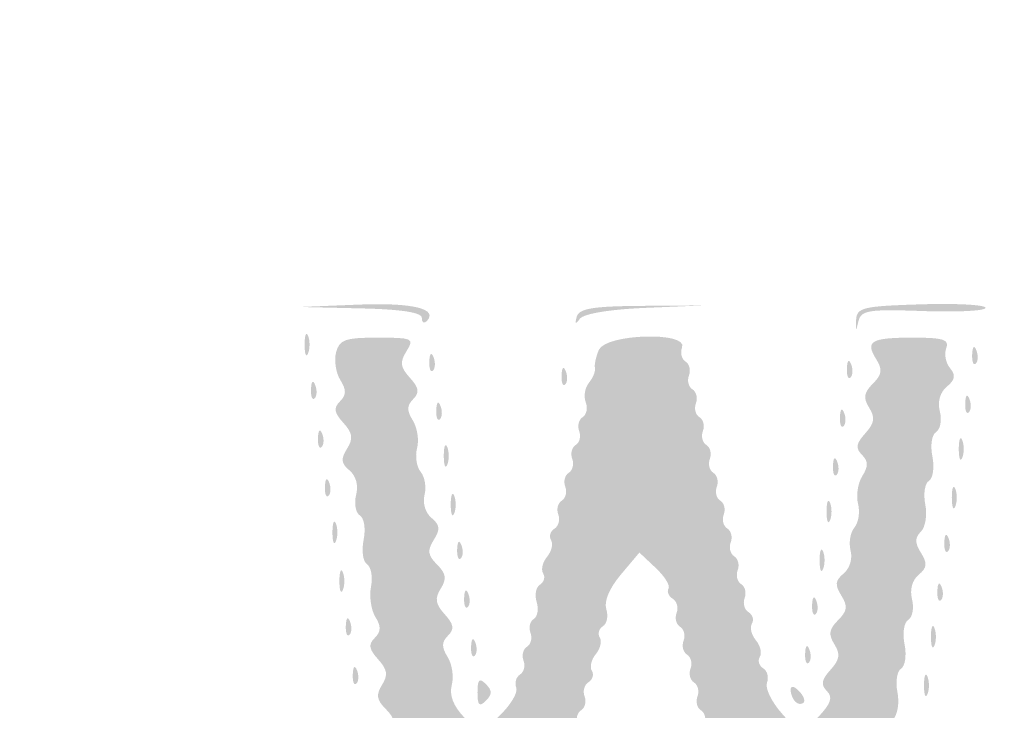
# Model space of a CAD drawing. Header units: inches. Extents: x -25.5 to 26.3, y -25.5 to 25.5.
# Tile 4 of 9: x -11 to -4.3, y -0.1 to 4.5. Entities that reach past the tile are written whole.
import ezdxf

# ---------------------------------------------------------------- set-up
doc = ezdxf.new("R2010")
doc.units = ezdxf.units.IN
doc.header["$MEASUREMENT"] = 0

msp = doc.modelspace()

# ---------------------------------------------------------------- hatches: boundary and pattern name
h = msp.add_hatch(color=7)
edge = h.paths.add_edge_path()
edge.add_spline(control_points=[(-0.4846, -25.3875), (-0.8372, -25.3022), (-1.0878, -25.1857), (-1.4129, -24.956), (-1.6557, -24.7845), (-24.6876, -1.7827), (-24.9713, -1.4283), (-25.2603, -1.0674), (-25.4073, -0.6572), (-25.4421, -0.1148), (-25.4643, 0.2323), (-25.4511, 0.3418), (-25.3472, 0.6719), (-25.2728, 0.9084), (-25.1509, 1.1601), (-25.0293, 1.3284), (-24.7572, 1.7049), (-1.8259, 24.6492), (-1.4089, 24.9622), (-0.9984, 25.2703), (-0.8336, 25.3409), (-0.3552, 25.4142), (0.3133, 25.5165), (0.9508, 25.3261), (1.5488, 24.8456), (1.7072, 24.7184), (7.0115, 19.4363), (13.3361, 13.1078), (21.925, 4.5135), (24.8843, 1.5247), (25.0286, 1.2986), (25.2202, 0.9982), (25.367, 0.6064), (25.4304, 0.2259), (25.482, -0.0839), (25.3715, -0.6616), (25.1844, -1.0597), (24.9924, -1.468), (26.3349, -0.1101), (10.6884, -15.7223), (1.4462, -24.9442), (1.3575, -25.0311), (1.01, -25.1913), (0.4584, -25.4457), (0.0028, -25.5055), (-0.4846, -25.3875)], knot_values=[0, 0, 0, 0, 1, 1, 1, 2, 2, 2, 3, 3, 3, 4, 4, 4, 5, 5, 5, 6, 6, 6, 7, 7, 7, 8, 8, 8, 9, 9, 9, 10, 10, 10, 11, 11, 11, 12, 12, 12, 13, 13, 13, 14, 14, 14, 15, 15, 15, 15], degree=3, periodic=0)
edge = h.paths.add_edge_path(flags=0)
edge.add_spline(control_points=[(0.3799, -25.3102), (0.5336, -25.282), (0.8172, -25.1861), (1.01, -25.0971), (1.3575, -24.9369), (1.4463, -24.85), (10.6884, -15.6281), (26.2455, -0.1051), (24.8981, -1.4682), (25.0901, -1.0597), (25.466, -0.2602), (25.4125, 0.5493), (24.9344, 1.2986), (24.7901, 1.5247), (21.842, 4.5023), (13.289, 13.0607), (6.9903, 19.3633), (1.7072, 24.6242), (1.5488, 24.7515), (0.9508, 25.2319), (0.3133, 25.4223), (-0.3552, 25.32), (-0.8336, 25.2467), (-0.9984, 25.1761), (-1.4089, 24.868), (-1.8259, 24.555), (-24.663, 1.7049), (-24.9351, 1.3284), (-25.5336, 0.5), (-25.4905, -0.6496), (-24.8302, -1.4667), (-24.458, -1.9274), (-1.5978, -24.756), (-1.3423, -24.9222), (-1.0695, -25.0997), (-0.7964, -25.2178), (-0.4846, -25.2933), (-0.1665, -25.3704), (0.0321, -25.3742), (0.3799, -25.3102)], knot_values=[0, 0, 0, 0, 1, 1, 1, 2, 2, 2, 3, 3, 3, 4, 4, 4, 5, 5, 5, 6, 6, 6, 7, 7, 7, 8, 8, 8, 9, 9, 9, 10, 10, 10, 11, 11, 11, 12, 12, 12, 13, 13, 13, 13], degree=3, periodic=0)
h = msp.add_hatch(color=7)
edge = h.paths.add_edge_path()
edge.add_spline(control_points=[(0.1869, -24.6058), (0.1648, -24.57), (0.0703, -24.5581), (-0.0782, -24.5724), (-0.2051, -24.5846), (-0.3205, -24.5758), (-0.3346, -24.553), (-0.3488, -24.5301), (-0.3852, -24.5165), (-0.4156, -24.5227), (-0.4461, -24.5289), (-0.5875, -24.4754), (-0.73, -24.4038), (-0.9469, -24.2947), (-2.8815, -22.3819), (-12.6131, -12.6548), (-22.9219, -2.3508), (-24.46, -0.7876), (-24.4961, -0.5769), (-24.4994, -0.5575), (-24.5074, -0.531), (-24.5139, -0.5181), (-24.5204, -0.5051), (-24.531, -0.4733), (-24.5375, -0.4474), (-24.5439, -0.4215), (-24.5535, -0.3897), (-24.5587, -0.3768), (-24.5929, -0.2911), (-24.5619, 0.3553), (-24.518, 0.471), (-24.4884, 0.5487), (-24.4406, 0.6758), (-24.4116, 0.7535), (-24.3423, 0.9396), (-1.1191, 24.1838), (-0.8124, 24.3742), (-0.6894, 24.4506), (-0.5887, 24.5), (-0.5887, 24.4842), (-0.5887, 24.4683), (-0.5603, 24.4789), (-0.5255, 24.5077), (-0.4907, 24.5366), (-0.4498, 24.5477), (-0.4344, 24.5323), (-0.4191, 24.517), (-0.3803, 24.5207), (-0.3482, 24.5406), (-0.316, 24.5605), (-0.1593, 24.5767), (0, 24.5767), (0.1593, 24.5767), (0.316, 24.5605), (0.3482, 24.5406), (0.3803, 24.5207), (0.4173, 24.5152), (0.4304, 24.5283), (0.4435, 24.5414), (0.5778, 24.4822), (0.729, 24.3967), (0.9315, 24.2823), (1.0177, 24.2552), (1.0565, 24.2941), (1.0953, 24.3329), (4.1648, 21.2911), (12.7279, 12.7279), (20.9474, 4.5084), (24.332, 1.0944), (24.2965, 1.059), (24.2611, 1.0235), (24.2913, 0.921), (24.4001, 0.7088), (24.4846, 0.5438), (24.5414, 0.3964), (24.5263, 0.3813), (24.5112, 0.3662), (24.5354, 0.3133), (24.5802, 0.2638), (24.6482, 0.1887), (24.6519, 0.1583), (24.6024, 0.079), (24.5544, 0.0022), (24.555, -0.0303), (24.6057, -0.0913), (24.6582, -0.1546), (24.6556, -0.1805), (24.5891, -0.254), (24.5456, -0.3021), (24.5134, -0.36), (24.5175, -0.3827), (24.5217, -0.4053), (24.5199, -0.4398), (24.5136, -0.4592), (24.5073, -0.4786), (24.4985, -0.5104), (24.4941, -0.5298), (24.475, -0.6143), (24.2753, -0.9619), (24.2297, -0.99), (24.1953, -1.0113), (24.1977, -1.0427), (24.2375, -1.0907), (24.2862, -1.1493), (22.4552, -3.0006), (12.7258, -12.73), (4.1493, -21.3066), (1.1425, -24.2859), (1.1032, -24.2466), (1.0639, -24.2073), (1.0081, -24.2221), (0.8878, -24.3037), (0.7984, -24.3644), (0.6469, -24.4391), (0.5511, -24.4699), (0.4552, -24.5006), (0.3418, -24.5563), (0.299, -24.5936), (0.241, -24.6442), (0.2126, -24.6472), (0.1869, -24.6058)], knot_values=[0, 0, 0, 0, 1, 1, 1, 2, 2, 2, 3, 3, 3, 4, 4, 4, 5, 5, 5, 6, 6, 6, 7, 7, 7, 8, 8, 8, 9, 9, 9, 10, 10, 10, 11, 11, 11, 12, 12, 12, 13, 13, 13, 14, 14, 14, 15, 15, 15, 16, 16, 16, 17, 17, 17, 18, 18, 18, 19, 19, 19, 20, 20, 20, 21, 21, 21, 22, 22, 22, 23, 23, 23, 24, 24, 24, 25, 25, 25, 26, 26, 26, 27, 27, 27, 28, 28, 28, 29, 29, 29, 30, 30, 30, 31, 31, 31, 32, 32, 32, 33, 33, 33, 34, 34, 34, 35, 35, 35, 36, 36, 36, 37, 37, 37, 38, 38, 38, 39, 39, 39, 40, 40, 40, 40], degree=3, periodic=0)
edge = h.paths.add_edge_path(flags=0)
edge.add_spline(control_points=[(0.095, -24.0417), (0.1114, -24.0151), (0.1497, -23.9964), (0.1802, -24.0002), (0.2958, -24.0145), (0.3504, -23.9922), (0.4923, -23.8728), (0.5948, -23.7865), (0.6247, -23.7331), (0.5922, -23.694), (0.559, -23.6539), (3.8085, -20.3757), (12.0999, -12.0844), (19.4623, -4.7219), (23.6663, -0.5507), (23.6882, -0.5862), (23.7317, -0.6566), (23.8814, -0.5289), (23.9808, -0.3368), (24.0449, -0.2129), (24.0427, -0.1942), (23.9533, -0.099)], knot_values=[0, 0, 0, 0, 1, 1, 1, 2, 2, 2, 3, 3, 3, 4, 4, 4, 5, 5, 5, 6, 6, 6, 7, 7, 7, 7], degree=3, periodic=0)
edge.add_line((23.9533, -0.099), (23.8562, 0.0043))
edge.add_line((23.8562, 0.0043), (23.954, 0.102))
edge.add_spline(control_points=[(23.954, 0.102), (24.0445, 0.1925), (24.0465, 0.2098), (23.9815, 0.3355), (23.8815, 0.5288), (23.7318, 0.6568), (23.6882, 0.5862), (23.6663, 0.5507), (19.4623, 4.7219), (12.0999, 12.0844), (4.1193, 20.0649), (0.5597, 23.6547), (0.5903, 23.6916), (0.6199, 23.7273), (0.5956, 23.7817), (0.5175, 23.8551), (0.453, 23.9156), (0.4003, 23.9483), (0.4003, 23.9276), (0.4003, 23.907), (0.3657, 23.9189), (0.3233, 23.954), (0.2809, 23.9892), (0.2226, 24.0195), (0.1938, 24.0214), (0.1649, 24.0232), (0.1042, 24.0417), (0.0589, 24.0624), (0.0135, 24.0832), (-0.0606, 24.084), (-0.106, 24.0643), (-0.1938, 24.0261), (-0.2409, 24.0145), (-0.3528, 24.003), (-0.443, 23.9938), (-23.885, 0.561), (-23.9766, 0.3885), (-24.0144, 0.3173), (-24.03, 0.259), (-24.0112, 0.259), (-23.9924, 0.259), (-24.0024, 0.2336), (-24.0335, 0.2025), (-24.0958, 0.1402), (-24.1106, -0.1286), (-24.0547, -0.1845), (-24.0205, -0.2186), (-24.0143, -0.2399), (-24.0017, -0.3646), (-23.9938, -0.4429), (-0.6061, -23.8331), (-0.4174, -23.9514), (-0.3361, -24.0024), (-0.2376, -24.0318), (-0.1985, -24.0167), (-0.1593, -24.0017), (-0.1133, -24.0121), (-0.0962, -24.0397), (-0.0566, -24.1037), (0.0559, -24.1049), (0.095, -24.0417)], knot_values=[0, 0, 0, 0, 1, 1, 1, 2, 2, 2, 3, 3, 3, 4, 4, 4, 5, 5, 5, 6, 6, 6, 7, 7, 7, 8, 8, 8, 9, 9, 9, 10, 10, 10, 11, 11, 11, 12, 12, 12, 13, 13, 13, 14, 14, 14, 15, 15, 15, 16, 16, 16, 17, 17, 17, 18, 18, 18, 19, 19, 19, 20, 20, 20, 20], degree=3, periodic=0)
h = msp.add_hatch(color=7)
edge = h.paths.add_edge_path()
edge.add_spline(control_points=[(-12.7632, 12.7397), (-6.3393, 19.1637), (-1.0727, 24.4197), (-1.0598, 24.4197), (-1.0468, 24.4197), (-6.2922, 19.1637), (-12.7162, 12.7397), (-19.1401, 6.3157), (-24.4067, 1.0597), (-24.4196, 1.0597), (-24.4326, 1.0597), (-19.1872, 6.3157), (-12.7632, 12.7397)], knot_values=[0, 0, 0, 0, 1, 1, 1, 2, 2, 2, 3, 3, 3, 4, 4, 4, 4], degree=3, periodic=0)
h = msp.add_hatch(color=7)
edge = h.paths.add_edge_path()
edge.add_spline(control_points=[(-12.151, 12.0803), (-5.7529, 18.4785), (-0.5075, 23.7133), (-0.4946, 23.7133), (-0.4816, 23.7133), (-5.7058, 18.4785), (-12.1039, 12.0803), (-18.502, 5.6822), (-23.7473, 0.4474), (-23.7603, 0.4474), (-23.7732, 0.4474), (-18.5491, 5.6822), (-12.151, 12.0803)], knot_values=[0, 0, 0, 0, 1, 1, 1, 2, 2, 2, 3, 3, 3, 4, 4, 4, 4], degree=3, periodic=0)
h = msp.add_hatch(color=7)
edge = h.paths.add_edge_path()
edge.add_spline(control_points=[(-8.2655, 2.5118), (-8.2655, 2.5488), (-8.4005, 2.5699), (-8.6776, 2.5764)], knot_values=[0, 0, 0, 0, 1, 1, 1, 1], degree=3, periodic=0)
edge.add_line((-8.6776, 2.5764), (-9.0897, 2.586))
edge.add_line((-9.0897, 2.586), (-8.6937, 2.6019))
edge.add_spline(control_points=[(-8.6937, 2.6019), (-8.3277, 2.6167), (-8.1494, 2.573), (-8.2333, 2.4891), (-8.251, 2.4714), (-8.2655, 2.4816), (-8.2655, 2.5118)], knot_values=[0, 0, 0, 0, 1, 1, 1, 2, 2, 2, 2], degree=3, periodic=0)
h = msp.add_hatch(color=7)
edge = h.paths.add_edge_path()
edge.add_spline(control_points=[(-5.3266, 2.4961), (-5.3223, 2.5822), (-5.2842, 2.5915), (-4.8863, 2.6039), (-4.6467, 2.6113), (-4.4506, 2.6007), (-4.4505, 2.5803), (-4.4505, 2.5599), (-4.6396, 2.55), (-4.8707, 2.5583), (-5.2453, 2.5716), (-5.2932, 2.564), (-5.3111, 2.4876), (-5.3278, 2.4165), (-5.3304, 2.418), (-5.3266, 2.4961)], knot_values=[0, 0, 0, 0, 1, 1, 1, 2, 2, 2, 3, 3, 3, 4, 4, 4, 5, 5, 5, 5], degree=3, periodic=0)
h = msp.add_hatch(color=7)
edge = h.paths.add_edge_path()
edge.add_spline(control_points=[(-7.2174, 2.5197), (-7.2023, 2.5754), (-7.1097, 2.591), (-6.7781, 2.5935)], knot_values=[0, 0, 0, 0, 1, 1, 1, 1], degree=3, periodic=0)
edge.add_line((-6.7781, 2.5935), (-6.3581, 2.5967))
edge.add_line((-6.3581, 2.5967), (-6.7569, 2.5797))
edge.add_spline(control_points=[(-6.7569, 2.5797), (-6.9962, 2.5695), (-7.1719, 2.5399), (-7.1961, 2.5058), (-7.2248, 2.4655), (-7.231, 2.4696), (-7.2174, 2.5197)], knot_values=[0, 0, 0, 0, 1, 1, 1, 2, 2, 2, 2], degree=3, periodic=0)
h = msp.add_hatch(color=7)
edge = h.paths.add_edge_path()
edge.add_spline(control_points=[(-9.0587, 2.3313), (-9.0587, 2.3961), (-9.048, 2.4225), (-9.035, 2.3902), (-9.0219, 2.3578), (-9.0219, 2.3048), (-9.035, 2.2724), (-9.048, 2.24), (-9.0587, 2.2665), (-9.0587, 2.3313)], knot_values=[0, 0, 0, 0, 1, 1, 1, 2, 2, 2, 3, 3, 3, 3], degree=3, periodic=0)
h = msp.add_hatch(color=7)
edge = h.paths.add_edge_path()
edge.add_spline(control_points=[(-8.1847, -2.3493), (-8.2007, -2.3333), (-8.2021, -2.2617), (-8.1878, -2.1902), (-8.1735, -2.1186), (-8.1844, -2.0461), (-8.2121, -2.0291), (-8.2398, -2.0119), (-8.2504, -1.9379), (-8.2357, -1.8642), (-8.2205, -1.7886), (-8.2315, -1.7165), (-8.2609, -1.6983), (-8.2895, -1.6806), (-8.3009, -1.6182), (-8.2862, -1.5596), (-8.2697, -1.494), (-8.287, -1.4302), (-8.331, -1.3936), (-8.3877, -1.3465), (-8.3912, -1.3161), (-8.3479, -1.2467), (-8.3042, -1.1767), (-8.3092, -1.1415), (-8.3729, -1.0711), (-8.4353, -1.0021), (-8.4402, -0.9707), (-8.3956, -0.926), (-8.3519, -0.8824), (-8.3514, -0.8483), (-8.3932, -0.7813), (-8.4233, -0.7332), (-8.4372, -0.6527), (-8.4241, -0.6026), (-8.411, -0.5525), (-8.4326, -0.4847), (-8.4721, -0.4519), (-8.5296, -0.4041), (-8.5328, -0.3746), (-8.488, -0.3029), (-8.4429, -0.2306), (-8.4471, -0.1985), (-8.51, -0.1356), (-8.5712, -0.0744), (-8.5765, -0.0395), (-8.5348, 0.0274), (-8.493, 0.0943), (-8.4986, 0.1313), (-8.5613, 0.2005), (-8.6237, 0.2695), (-8.6286, 0.301), (-8.5839, 0.3456), (-8.5412, 0.3883), (-8.5401, 0.4239), (-8.5797, 0.4872), (-8.6087, 0.5337), (-8.6221, 0.626), (-8.6094, 0.6924), (-8.5967, 0.7588), (-8.6088, 0.8271), (-8.6363, 0.844), (-8.6638, 0.861), (-8.6742, 0.9351), (-8.6595, 1.0087), (-8.6444, 1.0843), (-8.6554, 1.1564), (-8.6848, 1.1746), (-8.7134, 1.1923), (-8.7248, 1.2547), (-8.7101, 1.3133), (-8.6936, 1.3789), (-8.7109, 1.4427), (-8.7549, 1.4793), (-8.8116, 1.5264), (-8.8151, 1.5568), (-8.7718, 1.6262), (-8.7281, 1.6962), (-8.7331, 1.7315), (-8.7968, 1.8018), (-8.8592, 1.8708), (-8.8641, 1.9023), (-8.8194, 1.9469), (-8.7758, 1.9905), (-8.7752, 2.0246), (-8.8171, 2.0916), (-8.8472, 2.1397), (-8.8601, 2.224), (-8.8457, 2.2788), (-8.8233, 2.3647), (-8.7847, 2.3784), (-8.5657, 2.3784), (-8.326, 2.3784), (-8.315, 2.3733), (-8.369, 2.2868), (-8.4158, 2.2119), (-8.4117, 2.1793), (-8.3465, 2.1072), (-8.2841, 2.0383), (-8.2792, 2.0068), (-8.3238, 1.9621), (-8.3675, 1.9185), (-8.368, 1.8845), (-8.3262, 1.8175), (-8.2961, 1.7693), (-8.2832, 1.6849), (-8.2976, 1.63), (-8.312, 1.5751), (-8.3009, 1.5027), (-8.273, 1.4691), (-8.2452, 1.4355), (-8.2335, 1.3652), (-8.2472, 1.313), (-8.2614, 1.2587), (-8.2413, 1.1924), (-8.2002, 1.1583), (-8.1426, 1.1105), (-8.1395, 1.081), (-8.1843, 1.0093), (-8.2294, 0.9371), (-8.2251, 0.9049), (-8.1622, 0.842), (-8.101, 0.7809), (-8.0958, 0.746), (-8.1375, 0.6791), (-8.1793, 0.6122), (-8.1736, 0.5752), (-8.111, 0.5059), (-8.0486, 0.437), (-8.0437, 0.4055), (-8.0883, 0.3608), (-8.132, 0.3172), (-8.1325, 0.2832), (-8.0907, 0.2162), (-8.0606, 0.168), (-8.048, 0.0827), (-8.0626, 0.0267), (-8.0805, -0.0415), (-8.0532, -0.1135), (-7.9803, -0.1911)], knot_values=[0, 0, 0, 0, 1, 1, 1, 2, 2, 2, 3, 3, 3, 4, 4, 4, 5, 5, 5, 6, 6, 6, 7, 7, 7, 8, 8, 8, 9, 9, 9, 10, 10, 10, 11, 11, 11, 12, 12, 12, 13, 13, 13, 14, 14, 14, 15, 15, 15, 16, 16, 16, 17, 17, 17, 18, 18, 18, 19, 19, 19, 20, 20, 20, 21, 21, 21, 22, 22, 22, 23, 23, 23, 24, 24, 24, 25, 25, 25, 26, 26, 26, 27, 27, 27, 28, 28, 28, 29, 29, 29, 30, 30, 30, 31, 31, 31, 32, 32, 32, 33, 33, 33, 34, 34, 34, 35, 35, 35, 36, 36, 36, 37, 37, 37, 38, 38, 38, 39, 39, 39, 40, 40, 40, 41, 41, 41, 42, 42, 42, 43, 43, 43, 44, 44, 44, 45, 45, 45, 46, 46, 46, 46], degree=3, periodic=0)
edge.add_line((-7.9803, -0.1911), (-7.8714, -0.3071))
edge.add_line((-7.8714, -0.3071), (-7.7375, -0.1789))
edge.add_spline(control_points=[(-7.7375, -0.1789), (-7.6639, -0.1084), (-7.6139, -0.0241), (-7.6264, 0.0085), (-7.6389, 0.041), (-7.6274, 0.081), (-7.6009, 0.0974), (-7.5743, 0.1139), (-7.5637, 0.1562), (-7.5773, 0.1916), (-7.5909, 0.227), (-7.5803, 0.2694), (-7.5538, 0.2858), (-7.5272, 0.3022), (-7.5166, 0.3446), (-7.5302, 0.38), (-7.5438, 0.4154), (-7.5338, 0.4575), (-7.508, 0.4734), (-7.4822, 0.4894), (-7.4733, 0.5413), (-7.4884, 0.5887), (-7.5035, 0.6362), (-7.4934, 0.6888), (-7.466, 0.7057), (-7.4386, 0.7227), (-7.429, 0.7572), (-7.4446, 0.7824), (-7.4602, 0.8077), (-7.4481, 0.8583), (-7.4178, 0.8948), (-7.3874, 0.9314), (-7.3753, 0.982), (-7.3909, 1.0073), (-7.4065, 1.0325), (-7.3963, 1.0674), (-7.3682, 1.0847), (-7.3401, 1.1021), (-7.3283, 1.1453), (-7.3418, 1.1807), (-7.3554, 1.2161), (-7.3448, 1.2585), (-7.3183, 1.2749), (-7.2918, 1.2913), (-7.2812, 1.3337), (-7.2947, 1.3691), (-7.3083, 1.4045), (-7.2977, 1.4469), (-7.2712, 1.4633), (-7.2447, 1.4797), (-7.2341, 1.522), (-7.2476, 1.5575), (-7.2612, 1.5929), (-7.2506, 1.6352), (-7.2241, 1.6516), (-7.1976, 1.668), (-7.187, 1.7104), (-7.2006, 1.7458), (-7.2141, 1.7812), (-7.2035, 1.8236), (-7.177, 1.84), (-7.1505, 1.8564), (-7.1412, 1.9022), (-7.1563, 1.9417), (-7.1715, 1.9812), (-7.1616, 2.0404), (-7.1343, 2.0733), (-7.1071, 2.1061), (-7.0889, 2.1511), (-7.0939, 2.1733), (-7.0989, 2.1954), (-7.0868, 2.2506), (-7.067, 2.296), (-7.0194, 2.4047), (-6.4624, 2.4211), (-6.5041, 2.3125), (-6.518, 2.2763), (-6.5076, 2.2332), (-6.4811, 2.2168), (-6.4545, 2.2004), (-6.444, 2.158), (-6.4575, 2.1226), (-6.4711, 2.0872), (-6.4605, 2.0448), (-6.434, 2.0284), (-6.4075, 2.012), (-6.3969, 1.9696), (-6.4104, 1.9342), (-6.424, 1.8988), (-6.4134, 1.8564), (-6.3869, 1.84), (-6.3604, 1.8236), (-6.3498, 1.7812), (-6.3633, 1.7458), (-6.3769, 1.7104), (-6.3663, 1.668), (-6.3398, 1.6516), (-6.3133, 1.6352), (-6.3027, 1.5929), (-6.3162, 1.5575), (-6.3298, 1.522), (-6.3192, 1.4797), (-6.2927, 1.4633), (-6.2662, 1.4469), (-6.2556, 1.4045), (-6.2691, 1.3691), (-6.2827, 1.3337), (-6.2721, 1.2913), (-6.2456, 1.2749), (-6.2191, 1.2585), (-6.2085, 1.2161), (-6.2221, 1.1807), (-6.2356, 1.1453), (-6.225, 1.1029), (-6.1985, 1.0865), (-6.172, 1.0701), (-6.1614, 1.0277), (-6.175, 0.9923), (-6.1885, 0.9569), (-6.1779, 0.9145), (-6.1514, 0.8981), (-6.1249, 0.8817), (-6.1143, 0.8393), (-6.1279, 0.8039), (-6.1414, 0.7685), (-6.1308, 0.7261), (-6.1043, 0.7097), (-6.0778, 0.6933), (-6.0672, 0.6509), (-6.0808, 0.6155), (-6.0943, 0.5801), (-6.0825, 0.5369), (-6.0544, 0.5196), (-6.0263, 0.5022), (-6.0161, 0.4674), (-6.0317, 0.4421), (-6.0473, 0.4169), (-6.0352, 0.3663), (-6.0048, 0.3297), (-5.9745, 0.2931), (-5.9624, 0.2425), (-5.978, 0.2173), (-5.9936, 0.192), (-5.9834, 0.1571), (-5.9553, 0.1398), (-5.9272, 0.1224), (-5.9157, 0.0783), (-5.9298, 0.0417), (-5.9438, 0.0051), (-5.8974, -0.0896), (-5.8266, -0.1688)], knot_values=[0, 0, 0, 0, 1, 1, 1, 2, 2, 2, 3, 3, 3, 4, 4, 4, 5, 5, 5, 6, 6, 6, 7, 7, 7, 8, 8, 8, 9, 9, 9, 10, 10, 10, 11, 11, 11, 12, 12, 12, 13, 13, 13, 14, 14, 14, 15, 15, 15, 16, 16, 16, 17, 17, 17, 18, 18, 18, 19, 19, 19, 20, 20, 20, 21, 21, 21, 22, 22, 22, 23, 23, 23, 24, 24, 24, 25, 25, 25, 26, 26, 26, 27, 27, 27, 28, 28, 28, 29, 29, 29, 30, 30, 30, 31, 31, 31, 32, 32, 32, 33, 33, 33, 34, 34, 34, 35, 35, 35, 36, 36, 36, 37, 37, 37, 38, 38, 38, 39, 39, 39, 40, 40, 40, 41, 41, 41, 42, 42, 42, 43, 43, 43, 44, 44, 44, 45, 45, 45, 46, 46, 46, 47, 47, 47, 48, 48, 48, 49, 49, 49, 50, 50, 50, 50], degree=3, periodic=0)
edge.add_line((-5.8266, -0.1688), (-5.6979, -0.3129))
edge.add_line((-5.6979, -0.3129), (-5.5836, -0.1911))
edge.add_spline(control_points=[(-5.5836, -0.1911), (-5.4961, -0.098), (-5.4822, -0.0564), (-5.5244, -0.0141), (-5.5667, 0.0281), (-5.561, 0.0618), (-5.5, 0.1292), (-5.4374, 0.1984), (-5.4317, 0.2354), (-5.4735, 0.3023), (-5.5152, 0.3692), (-5.5099, 0.4041), (-5.4487, 0.4653), (-5.3858, 0.5282), (-5.3816, 0.5603), (-5.4267, 0.6326), (-5.4715, 0.7043), (-5.4683, 0.7338), (-5.4108, 0.7816), (-5.3697, 0.8156), (-5.3496, 0.8819), (-5.3638, 0.9362), (-5.3775, 0.9885), (-5.3658, 1.0587), (-5.338, 1.0923), (-5.3101, 1.1259), (-5.299, 1.1983), (-5.3134, 1.2532), (-5.3278, 1.3082), (-5.3149, 1.3925), (-5.2848, 1.4407), (-5.243, 1.5077), (-5.2435, 1.5417), (-5.2872, 1.5853), (-5.3318, 1.63), (-5.3269, 1.6615), (-5.2645, 1.7304), (-5.2019, 1.7997), (-5.1962, 1.8367), (-5.238, 1.9036), (-5.2797, 1.9705), (-5.2745, 2.0054), (-5.2133, 2.0666), (-5.1508, 2.1291), (-5.1463, 2.1619), (-5.1906, 2.2328), (-5.2669, 2.3551), (-5.2266, 2.3784), (-4.9388, 2.3784), (-4.7353, 2.3784), (-4.6941, 2.3652), (-4.7164, 2.3071), (-4.7315, 2.268), (-4.7199, 2.2072), (-4.6908, 2.1721), (-4.6507, 2.1238), (-4.6559, 2.0934), (-4.7121, 2.0467), (-4.7585, 2.0082), (-4.7764, 1.9451), (-4.7596, 1.8785), (-4.7449, 1.8199), (-4.7563, 1.7574), (-4.7849, 1.7398), (-4.8143, 1.7216), (-4.8253, 1.6495), (-4.8102, 1.5739), (-4.7954, 1.5002), (-4.806, 1.4261), (-4.8337, 1.409), (-4.8614, 1.3919), (-4.8724, 1.32), (-4.8583, 1.2492), (-4.8441, 1.1784), (-4.8573, 1.0957), (-4.8877, 1.0654), (-4.9298, 1.0232), (-4.9297, 0.9892), (-4.8872, 0.9212), (-4.8428, 0.8501), (-4.846, 0.8203), (-4.9032, 0.7728), (-4.9472, 0.7363), (-4.9645, 0.6724), (-4.948, 0.6069), (-4.9333, 0.5482), (-4.9447, 0.4858), (-4.9733, 0.4681), (-5.0027, 0.45), (-5.0137, 0.3779), (-4.9986, 0.3022), (-4.9838, 0.2286), (-4.9944, 0.1545), (-5.0221, 0.1374), (-5.0498, 0.1203), (-5.0608, 0.0484), (-5.0467, -0.0224), (-5.0325, -0.0932), (-5.0457, -0.1759), (-5.0761, -0.2062), (-5.1182, -0.2484), (-5.1181, -0.2824), (-5.0756, -0.3504), (-5.0312, -0.4216), (-5.0344, -0.4513), (-5.0916, -0.4988), (-5.1356, -0.5353), (-5.1529, -0.5992), (-5.1364, -0.6647), (-5.1217, -0.7234), (-5.1331, -0.7858), (-5.1617, -0.8035), (-5.1911, -0.8217), (-5.2021, -0.8937), (-5.1869, -0.9694), (-5.1722, -1.0429), (-5.1827, -1.117), (-5.2102, -1.134), (-5.2377, -1.151), (-5.2498, -1.2192), (-5.2371, -1.2856), (-5.2244, -1.352), (-5.2378, -1.4444), (-5.2668, -1.4909), (-5.3063, -1.5542), (-5.3053, -1.5897), (-5.2625, -1.6324), (-5.2179, -1.6771), (-5.2228, -1.7086), (-5.2852, -1.7775), (-5.3489, -1.8479), (-5.3539, -1.8832), (-5.3102, -1.9531), (-5.2669, -2.0225), (-5.2704, -2.053), (-5.3271, -2.1001), (-5.3719, -2.1373), (-5.3884, -2.2003), (-5.3712, -2.2689), (-5.3452, -2.3724), (-5.3565, -2.3784), (-5.575, -2.3784), (-5.8051, -2.3784), (-5.8939, -2.3121), (-5.8697, -2.1582), (-5.865, -2.1278), (-5.8819, -2.09), (-5.9073, -2.0743), (-5.9328, -2.0586), (-5.9425, -2.0167), (-5.9289, -1.9813), (-5.9153, -1.9459), (-5.9259, -1.9035), (-5.9525, -1.8871), (-5.979, -1.8707), (-5.9896, -1.8283), (-5.976, -1.7929), (-5.9624, -1.7575), (-5.973, -1.7151), (-5.9996, -1.6987), (-6.0261, -1.6823), (-6.0367, -1.64), (-6.0231, -1.6045), (-6.0095, -1.5691), (-6.0201, -1.5268), (-6.0467, -1.5104), (-6.0732, -1.494), (-6.0838, -1.4516), (-6.0702, -1.4162), (-6.0566, -1.3808), (-6.0685, -1.3376), (-6.0966, -1.3202), (-6.1247, -1.3029), (-6.1349, -1.268), (-6.1193, -1.2427), (-6.1037, -1.2175), (-6.1158, -1.1669), (-6.1461, -1.1303), (-6.1765, -1.0937), (-6.1871, -1.0408), (-6.1697, -1.0126), (-6.1523, -0.9844), (-6.1636, -0.9305), (-6.1949, -0.8928), (-6.2263, -0.8551), (-6.2361, -0.8242), (-6.2168, -0.8242), (-6.1975, -0.8242), (-6.2073, -0.7933), (-6.2386, -0.7556), (-6.2699, -0.7179), (-6.2828, -0.6664), (-6.2672, -0.6411), (-6.2516, -0.6159), (-6.2612, -0.5814), (-6.2886, -0.5645), (-6.316, -0.5475), (-6.326, -0.4949), (-6.311, -0.4474), (-6.2959, -0.4), (-6.3047, -0.3481), (-6.3306, -0.3321), (-6.3564, -0.3162), (-6.3664, -0.2741), (-6.3528, -0.2387), (-6.3392, -0.2033), (-6.3498, -0.1609), (-6.3764, -0.1445), (-6.4029, -0.1281), (-6.4135, -0.0858), (-6.3999, -0.0504), (-6.3863, -0.0149), (-6.3969, 0.0274), (-6.4235, 0.0438), (-6.45, 0.0602), (-6.4606, 0.1026), (-6.447, 0.138), (-6.4334, 0.1734), (-6.444, 0.2158), (-6.4705, 0.2322), (-6.4971, 0.2486), (-6.5077, 0.291), (-6.4941, 0.3264), (-6.4805, 0.3618), (-6.4911, 0.4042), (-6.5176, 0.4206), (-6.5442, 0.437), (-6.5548, 0.4794), (-6.5412, 0.5148), (-6.5276, 0.5502), (-6.5395, 0.5934), (-6.5676, 0.6107), (-6.5957, 0.6281), (-6.6084, 0.659), (-6.5958, 0.6793), (-6.5832, 0.6997), (-6.6225, 0.7629), (-6.683, 0.8197)], knot_values=[0, 0, 0, 0, 1, 1, 1, 2, 2, 2, 3, 3, 3, 4, 4, 4, 5, 5, 5, 6, 6, 6, 7, 7, 7, 8, 8, 8, 9, 9, 9, 10, 10, 10, 11, 11, 11, 12, 12, 12, 13, 13, 13, 14, 14, 14, 15, 15, 15, 16, 16, 16, 17, 17, 17, 18, 18, 18, 19, 19, 19, 20, 20, 20, 21, 21, 21, 22, 22, 22, 23, 23, 23, 24, 24, 24, 25, 25, 25, 26, 26, 26, 27, 27, 27, 28, 28, 28, 29, 29, 29, 30, 30, 30, 31, 31, 31, 32, 32, 32, 33, 33, 33, 34, 34, 34, 35, 35, 35, 36, 36, 36, 37, 37, 37, 38, 38, 38, 39, 39, 39, 40, 40, 40, 41, 41, 41, 42, 42, 42, 43, 43, 43, 44, 44, 44, 45, 45, 45, 46, 46, 46, 47, 47, 47, 48, 48, 48, 49, 49, 49, 50, 50, 50, 51, 51, 51, 52, 52, 52, 53, 53, 53, 54, 54, 54, 55, 55, 55, 56, 56, 56, 57, 57, 57, 58, 58, 58, 59, 59, 59, 60, 60, 60, 61, 61, 61, 62, 62, 62, 63, 63, 63, 64, 64, 64, 65, 65, 65, 66, 66, 66, 67, 67, 67, 68, 68, 68, 69, 69, 69, 70, 70, 70, 71, 71, 71, 72, 72, 72, 73, 73, 73, 74, 74, 74, 75, 75, 75, 76, 76, 76, 77, 77, 77, 78, 78, 78, 79, 79, 79, 79], degree=3, periodic=0)
edge.add_line((-6.683, 0.8197), (-6.7931, 0.9232))
edge.add_line((-6.7931, 0.9232), (-6.9185, 0.7741))
edge.add_spline(control_points=[(-6.9185, 0.7741), (-6.9964, 0.6815), (-7.0337, 0.5929), (-7.017, 0.5402), (-7.0022, 0.4935), (-7.0125, 0.4415), (-7.0398, 0.4246), (-7.0672, 0.4077), (-7.0768, 0.3732), (-7.0612, 0.3479), (-7.0456, 0.3227), (-7.0577, 0.2721), (-7.0881, 0.2355), (-7.1184, 0.1989), (-7.1305, 0.1483), (-7.1149, 0.1231), (-7.0993, 0.0978), (-7.1095, 0.0629), (-7.1376, 0.0456), (-7.1657, 0.0282), (-7.1776, -0.0149), (-7.164, -0.0504), (-7.1504, -0.0858), (-7.161, -0.1281), (-7.1875, -0.1445), (-7.2141, -0.1609), (-7.2247, -0.2033), (-7.2111, -0.2387), (-7.1975, -0.2741), (-7.2081, -0.3165), (-7.2346, -0.3329), (-7.2612, -0.3493), (-7.2718, -0.3917), (-7.2582, -0.4271), (-7.2446, -0.4625), (-7.2552, -0.5049), (-7.2817, -0.5213), (-7.3083, -0.5377), (-7.3189, -0.5801), (-7.3053, -0.6155), (-7.2917, -0.6509), (-7.3017, -0.6929), (-7.3275, -0.7089), (-7.3534, -0.7249), (-7.3622, -0.7767), (-7.3471, -0.8242), (-7.3321, -0.8716), (-7.3432, -0.925), (-7.372, -0.9427), (-7.4007, -0.9605), (-7.4131, -1.004), (-7.3995, -1.0394), (-7.3859, -1.0748), (-7.3965, -1.1172), (-7.423, -1.1336), (-7.4496, -1.15), (-7.4602, -1.1924), (-7.4466, -1.2278), (-7.433, -1.2632), (-7.4436, -1.3056), (-7.4701, -1.322), (-7.4967, -1.3384), (-7.5073, -1.3808), (-7.4937, -1.4162), (-7.4801, -1.4516), (-7.4907, -1.494), (-7.5172, -1.5104), (-7.5438, -1.5268), (-7.5544, -1.5691), (-7.5408, -1.6045), (-7.5272, -1.64), (-7.5378, -1.6823), (-7.5643, -1.6987), (-7.5909, -1.7151), (-7.6014, -1.7575), (-7.5879, -1.7929), (-7.5743, -1.8283), (-7.5849, -1.8707), (-7.6114, -1.8871), (-7.6379, -1.9035), (-7.6485, -1.9459), (-7.635, -1.9813), (-7.6214, -2.0167), (-7.632, -2.0591), (-7.6585, -2.0755), (-7.685, -2.0919), (-7.6943, -2.1377), (-7.6792, -2.1772), (-7.6334, -2.2965), (-7.7467, -2.3784), (-7.9573, -2.3784), (-8.0664, -2.3784), (-8.1687, -2.3653), (-8.1847, -2.3493)], knot_values=[0, 0, 0, 0, 1, 1, 1, 2, 2, 2, 3, 3, 3, 4, 4, 4, 5, 5, 5, 6, 6, 6, 7, 7, 7, 8, 8, 8, 9, 9, 9, 10, 10, 10, 11, 11, 11, 12, 12, 12, 13, 13, 13, 14, 14, 14, 15, 15, 15, 16, 16, 16, 17, 17, 17, 18, 18, 18, 19, 19, 19, 20, 20, 20, 21, 21, 21, 22, 22, 22, 23, 23, 23, 24, 24, 24, 25, 25, 25, 26, 26, 26, 27, 27, 27, 28, 28, 28, 29, 29, 29, 30, 30, 30, 31, 31, 31, 31], degree=3, periodic=0)
h = msp.add_hatch(color=7)
edge = h.paths.add_edge_path()
edge.add_spline(control_points=[(-8.2147, 2.2175), (-8.2124, 2.2723), (-8.2013, 2.2835), (-8.1862, 2.2459), (-8.1726, 2.2119), (-8.1743, 2.1713), (-8.1899, 2.1557), (-8.2056, 2.14), (-8.2167, 2.1678), (-8.2147, 2.2175)], knot_values=[0, 0, 0, 0, 1, 1, 1, 2, 2, 2, 3, 3, 3, 3], degree=3, periodic=0)
h = msp.add_hatch(color=7)
edge = h.paths.add_edge_path()
edge.add_spline(control_points=[(-4.5411, 2.2646), (-4.5389, 2.3194), (-4.5277, 2.3306), (-4.5127, 2.293), (-4.4991, 2.259), (-4.5007, 2.2184), (-4.5164, 2.2028), (-4.532, 2.1871), (-4.5432, 2.2149), (-4.5411, 2.2646)], knot_values=[0, 0, 0, 0, 1, 1, 1, 2, 2, 2, 3, 3, 3, 3], degree=3, periodic=0)
h = msp.add_hatch(color=7)
edge = h.paths.add_edge_path()
edge.add_spline(control_points=[(-5.3889, 2.1704), (-5.3866, 2.2252), (-5.3755, 2.2364), (-5.3604, 2.1988), (-5.3468, 2.1648), (-5.3485, 2.1242), (-5.3641, 2.1086), (-5.3798, 2.0929), (-5.3909, 2.1207), (-5.3889, 2.1704)], knot_values=[0, 0, 0, 0, 1, 1, 1, 2, 2, 2, 3, 3, 3, 3], degree=3, periodic=0)
h = msp.add_hatch(color=7)
edge = h.paths.add_edge_path()
edge.add_spline(control_points=[(-7.3198, 2.1233), (-7.3176, 2.1781), (-7.3064, 2.1893), (-7.2914, 2.1517), (-7.2778, 2.1177), (-7.2795, 2.0771), (-7.2951, 2.0615), (-7.3108, 2.0458), (-7.3219, 2.0736), (-7.3198, 2.1233)], knot_values=[0, 0, 0, 0, 1, 1, 1, 2, 2, 2, 3, 3, 3, 3], degree=3, periodic=0)
h = msp.add_hatch(color=7)
edge = h.paths.add_edge_path()
edge.add_spline(control_points=[(-9.0153, 2.0291), (-9.0131, 2.084), (-9.0019, 2.0951), (-8.9869, 2.0575), (-8.9733, 2.0235), (-8.9749, 1.9829), (-8.9906, 1.9673), (-9.0062, 1.9516), (-9.0174, 1.9794), (-9.0153, 2.0291)], knot_values=[0, 0, 0, 0, 1, 1, 1, 2, 2, 2, 3, 3, 3, 3], degree=3, periodic=0)
h = msp.add_hatch(color=7)
edge = h.paths.add_edge_path()
edge.add_spline(control_points=[(-4.5882, 1.9349), (-4.586, 1.9898), (-4.5748, 2.0009), (-4.5598, 1.9634), (-4.5462, 1.9294), (-4.5478, 1.8887), (-4.5635, 1.8731), (-4.5791, 1.8574), (-4.5903, 1.8852), (-4.5882, 1.9349)], knot_values=[0, 0, 0, 0, 1, 1, 1, 2, 2, 2, 3, 3, 3, 3], degree=3, periodic=0)
h = msp.add_hatch(color=7)
edge = h.paths.add_edge_path()
edge.add_spline(control_points=[(-8.1676, 1.8878), (-8.1653, 1.9427), (-8.1542, 1.9538), (-8.1391, 1.9163), (-8.1255, 1.8823), (-8.1272, 1.8416), (-8.1428, 1.826), (-8.1585, 1.8103), (-8.1696, 1.8382), (-8.1676, 1.8878)], knot_values=[0, 0, 0, 0, 1, 1, 1, 2, 2, 2, 3, 3, 3, 3], degree=3, periodic=0)
h = msp.add_hatch(color=7)
edge = h.paths.add_edge_path()
edge.add_spline(control_points=[(-5.436, 1.8407), (-5.4337, 1.8956), (-5.4225, 1.9067), (-5.4075, 1.8692), (-5.3939, 1.8352), (-5.3956, 1.7945), (-5.4112, 1.7789), (-5.4269, 1.7632), (-5.438, 1.7911), (-5.436, 1.8407)], knot_values=[0, 0, 0, 0, 1, 1, 1, 2, 2, 2, 3, 3, 3, 3], degree=3, periodic=0)
h = msp.add_hatch(color=7)
edge = h.paths.add_edge_path()
edge.add_spline(control_points=[(-8.9682, 1.6994), (-8.966, 1.7543), (-8.9548, 1.7654), (-8.9398, 1.7279), (-8.9262, 1.6939), (-8.9278, 1.6532), (-8.9435, 1.6376), (-8.9591, 1.6219), (-8.9703, 1.6498), (-8.9682, 1.6994)], knot_values=[0, 0, 0, 0, 1, 1, 1, 2, 2, 2, 3, 3, 3, 3], degree=3, periodic=0)
h = msp.add_hatch(color=7)
edge = h.paths.add_edge_path()
edge.add_spline(control_points=[(-8.1168, 1.5777), (-8.1168, 1.6425), (-8.1061, 1.669), (-8.093, 1.6366), (-8.08, 1.6042), (-8.08, 1.5513), (-8.093, 1.5189), (-8.1061, 1.4865), (-8.1168, 1.513), (-8.1168, 1.5777)], knot_values=[0, 0, 0, 0, 1, 1, 1, 2, 2, 2, 3, 3, 3, 3], degree=3, periodic=0)
h = msp.add_hatch(color=7)
edge = h.paths.add_edge_path()
edge.add_spline(control_points=[(-4.6316, 1.6248), (-4.6316, 1.6896), (-4.6209, 1.7161), (-4.6078, 1.6837), (-4.5948, 1.6513), (-4.5948, 1.5983), (-4.6078, 1.566), (-4.6209, 1.5336), (-4.6316, 1.5601), (-4.6316, 1.6248)], knot_values=[0, 0, 0, 0, 1, 1, 1, 2, 2, 2, 3, 3, 3, 3], degree=3, periodic=0)
h = msp.add_hatch(color=7)
edge = h.paths.add_edge_path()
edge.add_spline(control_points=[(-5.4831, 1.511), (-5.4808, 1.5659), (-5.4696, 1.577), (-5.4546, 1.5395), (-5.441, 1.5055), (-5.4427, 1.4649), (-5.4583, 1.4492), (-5.474, 1.4336), (-5.4851, 1.4614), (-5.4831, 1.511)], knot_values=[0, 0, 0, 0, 1, 1, 1, 2, 2, 2, 3, 3, 3, 3], degree=3, periodic=0)
h = msp.add_hatch(color=7)
edge = h.paths.add_edge_path()
edge.add_spline(control_points=[(-8.9211, 1.3697), (-8.9189, 1.4246), (-8.9077, 1.4358), (-8.8927, 1.3982), (-8.8791, 1.3642), (-8.8807, 1.3236), (-8.8964, 1.3079), (-8.912, 1.2923), (-8.9232, 1.3201), (-8.9211, 1.3697)], knot_values=[0, 0, 0, 0, 1, 1, 1, 2, 2, 2, 3, 3, 3, 3], degree=3, periodic=0)
h = msp.add_hatch(color=7)
edge = h.paths.add_edge_path()
edge.add_spline(control_points=[(-8.0697, 1.2481), (-8.0697, 1.3128), (-8.059, 1.3393), (-8.0459, 1.3069), (-8.0329, 1.2746), (-8.0329, 1.2216), (-8.0459, 1.1892), (-8.059, 1.1568), (-8.0697, 1.1833), (-8.0697, 1.2481)], knot_values=[0, 0, 0, 0, 1, 1, 1, 2, 2, 2, 3, 3, 3, 3], degree=3, periodic=0)
h = msp.add_hatch(color=7)
edge = h.paths.add_edge_path()
edge.add_spline(control_points=[(-4.6787, 1.2952), (-4.6787, 1.3599), (-4.668, 1.3864), (-4.6549, 1.354), (-4.6419, 1.3217), (-4.6419, 1.2687), (-4.6549, 1.2363), (-4.668, 1.2039), (-4.6787, 1.2304), (-4.6787, 1.2952)], knot_values=[0, 0, 0, 0, 1, 1, 1, 2, 2, 2, 3, 3, 3, 3], degree=3, periodic=0)
h = msp.add_hatch(color=7)
edge = h.paths.add_edge_path()
edge.add_spline(control_points=[(-5.5264, 1.201), (-5.5264, 1.2657), (-5.5158, 1.2922), (-5.5027, 1.2598), (-5.4896, 1.2275), (-5.4896, 1.1745), (-5.5027, 1.1421), (-5.5158, 1.1097), (-5.5264, 1.1362), (-5.5264, 1.201)], knot_values=[0, 0, 0, 0, 1, 1, 1, 2, 2, 2, 3, 3, 3, 3], degree=3, periodic=0)
h = msp.add_hatch(color=7)
edge = h.paths.add_edge_path()
edge.add_spline(control_points=[(-8.8703, 1.0597), (-8.8703, 1.1244), (-8.8596, 1.1509), (-8.8466, 1.1186), (-8.8335, 1.0862), (-8.8335, 1.0332), (-8.8466, 1.0008), (-8.8596, 0.9684), (-8.8703, 0.9949), (-8.8703, 1.0597)], knot_values=[0, 0, 0, 0, 1, 1, 1, 2, 2, 2, 3, 3, 3, 3], degree=3, periodic=0)
h = msp.add_hatch(color=7)
edge = h.paths.add_edge_path()
edge.add_spline(control_points=[(-8.0263, 0.9459), (-8.024, 1.0007), (-8.0129, 1.0119), (-7.9978, 0.9743), (-7.9842, 0.9403), (-7.9859, 0.8997), (-8.0016, 0.884), (-8.0172, 0.8684), (-8.0283, 0.8962), (-8.0263, 0.9459)], knot_values=[0, 0, 0, 0, 1, 1, 1, 2, 2, 2, 3, 3, 3, 3], degree=3, periodic=0)
h = msp.add_hatch(color=7)
edge = h.paths.add_edge_path()
edge.add_spline(control_points=[(-4.7295, 0.993), (-4.7273, 1.0478), (-4.7161, 1.059), (-4.7011, 1.0214), (-4.6875, 0.9874), (-4.6891, 0.9468), (-4.7048, 0.9311), (-4.7204, 0.9155), (-4.7316, 0.9433), (-4.7295, 0.993)], knot_values=[0, 0, 0, 0, 1, 1, 1, 2, 2, 2, 3, 3, 3, 3], degree=3, periodic=0)
h = msp.add_hatch(color=7)
edge = h.paths.add_edge_path()
edge.add_spline(control_points=[(-5.5735, 0.8713), (-5.5735, 0.936), (-5.5629, 0.9625), (-5.5498, 0.9302), (-5.5367, 0.8978), (-5.5367, 0.8448), (-5.5498, 0.8124), (-5.5629, 0.78), (-5.5735, 0.8065), (-5.5735, 0.8713)], knot_values=[0, 0, 0, 0, 1, 1, 1, 2, 2, 2, 3, 3, 3, 3], degree=3, periodic=0)
h = msp.add_hatch(color=7)
edge = h.paths.add_edge_path()
edge.add_spline(control_points=[(-8.8232, 0.73), (-8.8232, 0.7948), (-8.8125, 0.8213), (-8.7995, 0.7889), (-8.7864, 0.7565), (-8.7864, 0.7035), (-8.7995, 0.6711), (-8.8125, 0.6388), (-8.8232, 0.6652), (-8.8232, 0.73)], knot_values=[0, 0, 0, 0, 1, 1, 1, 2, 2, 2, 3, 3, 3, 3], degree=3, periodic=0)
h = msp.add_hatch(color=7)
edge = h.paths.add_edge_path()
edge.add_spline(control_points=[(-7.9792, 0.6162), (-7.9769, 0.671), (-7.9658, 0.6822), (-7.9507, 0.6446), (-7.9371, 0.6106), (-7.9388, 0.57), (-7.9545, 0.5544), (-7.9701, 0.5387), (-7.9812, 0.5665), (-7.9792, 0.6162)], knot_values=[0, 0, 0, 0, 1, 1, 1, 2, 2, 2, 3, 3, 3, 3], degree=3, periodic=0)
h = msp.add_hatch(color=7)
edge = h.paths.add_edge_path()
edge.add_spline(control_points=[(-4.7766, 0.6633), (-4.7744, 0.7181), (-4.7632, 0.7293), (-4.7482, 0.6917), (-4.7346, 0.6577), (-4.7362, 0.6171), (-4.7519, 0.6015), (-4.7675, 0.5858), (-4.7787, 0.6136), (-4.7766, 0.6633)], knot_values=[0, 0, 0, 0, 1, 1, 1, 2, 2, 2, 3, 3, 3, 3], degree=3, periodic=0)
h = msp.add_hatch(color=7)
edge = h.paths.add_edge_path()
edge.add_spline(control_points=[(-5.6244, 0.5691), (-5.6221, 0.624), (-5.6109, 0.6351), (-5.5959, 0.5975), (-5.5823, 0.5635), (-5.584, 0.5229), (-5.5996, 0.5073), (-5.6153, 0.4916), (-5.6264, 0.5194), (-5.6244, 0.5691)], knot_values=[0, 0, 0, 0, 1, 1, 1, 2, 2, 2, 3, 3, 3, 3], degree=3, periodic=0)
h = msp.add_hatch(color=7)
edge = h.paths.add_edge_path()
edge.add_spline(control_points=[(-8.7798, 0.4278), (-8.7776, 0.4827), (-8.7664, 0.4938), (-8.7514, 0.4563), (-8.7378, 0.4223), (-8.7395, 0.3816), (-8.7551, 0.366), (-8.7708, 0.3503), (-8.7819, 0.3781), (-8.7798, 0.4278)], knot_values=[0, 0, 0, 0, 1, 1, 1, 2, 2, 2, 3, 3, 3, 3], degree=3, periodic=0)
h = msp.add_hatch(color=7)
edge = h.paths.add_edge_path()
edge.add_spline(control_points=[(-4.82, 0.3532), (-4.82, 0.418), (-4.8093, 0.4445), (-4.7962, 0.4121), (-4.7832, 0.3797), (-4.7832, 0.3267), (-4.7962, 0.2944), (-4.8093, 0.262), (-4.82, 0.2885), (-4.82, 0.3532)], knot_values=[0, 0, 0, 0, 1, 1, 1, 2, 2, 2, 3, 3, 3, 3], degree=3, periodic=0)
h = msp.add_hatch(color=7)
edge = h.paths.add_edge_path()
edge.add_spline(control_points=[(-7.9321, 0.2865), (-7.9298, 0.3414), (-7.9187, 0.3525), (-7.9036, 0.315), (-7.89, 0.281), (-7.8917, 0.2403), (-7.9074, 0.2247), (-7.923, 0.209), (-7.9341, 0.2369), (-7.9321, 0.2865)], knot_values=[0, 0, 0, 0, 1, 1, 1, 2, 2, 2, 3, 3, 3, 3], degree=3, periodic=0)
h = msp.add_hatch(color=7)
edge = h.paths.add_edge_path()
edge.add_spline(control_points=[(-5.6715, 0.2394), (-5.6692, 0.2943), (-5.658, 0.3054), (-5.643, 0.2679), (-5.6294, 0.2339), (-5.6311, 0.1932), (-5.6467, 0.1776), (-5.6624, 0.1619), (-5.6735, 0.1898), (-5.6715, 0.2394)], knot_values=[0, 0, 0, 0, 1, 1, 1, 2, 2, 2, 3, 3, 3, 3], degree=3, periodic=0)
h = msp.add_hatch(color=7)
edge = h.paths.add_edge_path()
edge.add_spline(control_points=[(-8.7327, 0.0981), (-8.7305, 0.153), (-8.7193, 0.1641), (-8.7043, 0.1266), (-8.6907, 0.0926), (-8.6924, 0.052), (-8.708, 0.0363), (-8.7237, 0.0207), (-8.7348, 0.0485), (-8.7327, 0.0981)], knot_values=[0, 0, 0, 0, 1, 1, 1, 2, 2, 2, 3, 3, 3, 3], degree=3, periodic=0)
h = msp.add_hatch(color=7)
edge = h.paths.add_edge_path()
edge.add_spline(control_points=[(-7.8887, -0.0235), (-7.8887, 0.0644), (-7.8762, 0.0769), (-7.8322, 0.033), (-7.7882, -0.011), (-7.7882, -0.0361), (-7.8322, -0.0801), (-7.8762, -0.124), (-7.8887, -0.1115), (-7.8887, -0.0235)], knot_values=[0, 0, 0, 0, 1, 1, 1, 2, 2, 2, 3, 3, 3, 3], degree=3, periodic=0)
h = msp.add_hatch(color=7)
edge = h.paths.add_edge_path()
edge.add_spline(control_points=[(-4.8671, 0.0235), (-4.8671, 0.0883), (-4.8564, 0.1148), (-4.8433, 0.0824), (-4.8303, 0.05), (-4.8303, -0.0029), (-4.8433, -0.0353), (-4.8564, -0.0677), (-4.8671, -0.0412), (-4.8671, 0.0235)], knot_values=[0, 0, 0, 0, 1, 1, 1, 2, 2, 2, 3, 3, 3, 3], degree=3, periodic=0)
h = msp.add_hatch(color=7)
edge = h.paths.add_edge_path()
edge.add_spline(control_points=[(-5.738, -0.0863), (-5.7552, -0.0691), (-5.7694, -0.033), (-5.7694, -0.0063), (-5.7694, 0.0232), (-5.7474, 0.0205), (-5.7136, -0.0133), (-5.683, -0.044), (-5.6689, -0.08), (-5.6822, -0.0934), (-5.6956, -0.1068), (-5.7207, -0.1036), (-5.738, -0.0863)], knot_values=[0, 0, 0, 0, 1, 1, 1, 2, 2, 2, 3, 3, 3, 4, 4, 4, 4], degree=3, periodic=0)

doc.saveas('drawing.dxf')
